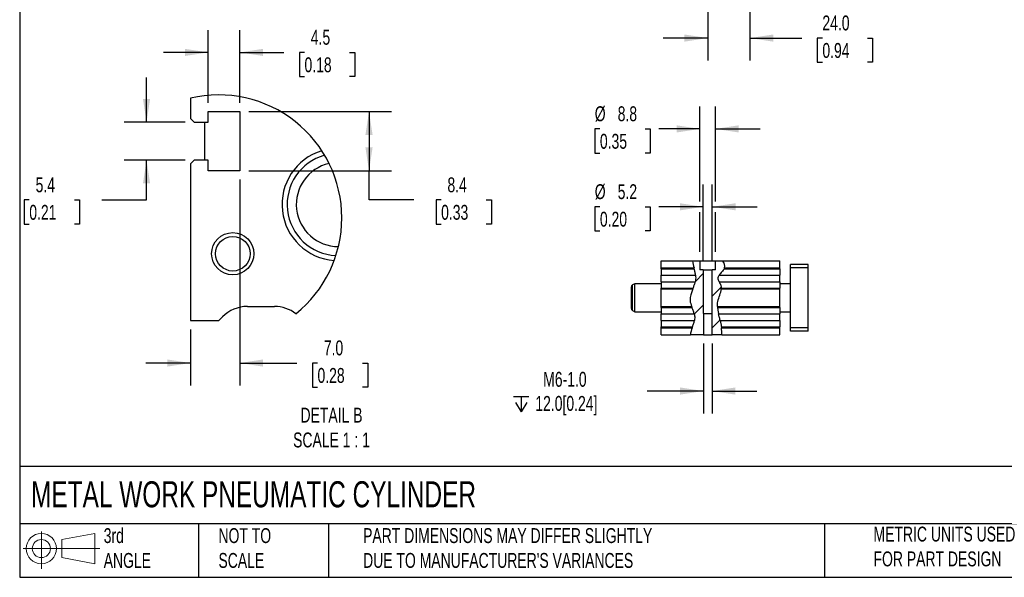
# Model space of a CAD drawing. Header units: millimetres. Extents: x 25 to 1092, y 25 to 838.
# Tile 1 of 5: x 25 to 585, y 25 to 342. Entities that reach past the tile are written whole.
import ezdxf

# ---------------------------------------------------------------- set-up
doc = ezdxf.new("R2010")
doc.units = ezdxf.units.MM
doc.header["$LTSCALE"] = 4
doc.linetypes.add('SLD-Solid', pattern=[0])
doc.layers.add('DIMENSIONS', color=140, linetype='SLD-Solid', lineweight=25)
doc.layers.add('TEXT', color=140, linetype='SLD-Solid', lineweight=25)
doc.layers.add('HATCH', color=6, linetype='SLD-Solid')
doc.layers.add('SLD-DEFPOINTS', color=7, linetype='Continuous')
doc.styles.add('SLDTEXTSTYLE0', font='TXT', dxfattribs={"width": 0.7})
doc.dimstyles.new('SLDDIMSTYLE0', dxfattribs={"dimtxt": 8.632031, "dimasz": 13.208, "dimexe": 0, "dimexo": 0.0625, "dimgap": 2.158008, "dimtad": 0, "dimtih": 1, "dimtoh": 1, "dimrnd": 1e-09, "dimzin": 12, "dimdsep": 46, "dimtxsty": 'SLDTEXTSTYLE0', "dimsah": 1, "dimcen": 0.09, "dimadec": 0, "dimazin": 3, "dimtfac": 1, "dimtmove": 0, "dimatfit": 0, "dimfxl": 0, "dimfrac": 2, "dimtolj": 1, "dimtzin": 12, "dimarcsym": 0})
doc.dimstyles.new('SLDDIMSTYLE2', dxfattribs={"dimtxt": 8.632031, "dimasz": 13.208, "dimexe": 0, "dimexo": 0.0625, "dimgap": 2.158008, "dimtad": 0, "dimtih": 1, "dimtoh": 1, "dimrnd": 1e-09, "dimzin": 4, "dimdsep": 46, "dimtxsty": 'SLDTEXTSTYLE0', "dimsah": 1, "dimcen": 0.09, "dimadec": 0, "dimazin": 1, "dimtfac": 1, "dimtmove": 0, "dimatfit": 0, "dimfxl": 0, "dimfrac": 2, "dimtolj": 1, "dimtzin": 12, "dimarcsym": 0})
doc.dimstyles.new('SLDDIMSTYLE6', dxfattribs={"dimtxt": 8.632031, "dimasz": 13.208, "dimexe": 0, "dimexo": 0.0625, "dimgap": 2.158008, "dimtad": 0, "dimtih": 1, "dimtoh": 1, "dimlfac": 0.25, "dimrnd": 1e-09, "dimzin": 12, "dimdsep": 46, "dimtxsty": 'SLDTEXTSTYLE0', "dimsah": 1, "dimcen": 0.09, "dimadec": 0, "dimazin": 3, "dimtfac": 1, "dimtmove": 0, "dimatfit": 0, "dimfxl": 0, "dimfrac": 2, "dimtolj": 1, "dimtzin": 12, "dimarcsym": 0})
doc.dimstyles.new('SLDDIMSTYLE7', dxfattribs={"dimtxt": 8.632031, "dimasz": 13.208, "dimexe": 0, "dimexo": 0.0625, "dimgap": 2.158008, "dimtad": 0, "dimtih": 1, "dimtoh": 1, "dimlfac": 0.25, "dimrnd": 1e-09, "dimzin": 12, "dimdsep": 46, "dimtxsty": 'SLDTEXTSTYLE0', "dimsah": 1, "dimcen": 0.09, "dimadec": 0, "dimazin": 3, "dimtfac": 1, "dimtofl": 0, "dimtmove": 0, "dimatfit": 3, "dimfxl": 0, "dimfrac": 2, "dimtolj": 1, "dimtzin": 12, "dimarcsym": 0})
doc.dimstyles.new('SLDDIMSTYLE8', dxfattribs={"dimtxt": 8.632031, "dimasz": 13.208, "dimexe": 0, "dimexo": 0.0625, "dimgap": 2.158008, "dimtad": 0, "dimtih": 1, "dimtoh": 1, "dimlfac": 0.25, "dimrnd": 1e-09, "dimzin": 4, "dimdsep": 46, "dimtxsty": 'SLDTEXTSTYLE0', "dimsah": 1, "dimcen": 0.09, "dimadec": 0, "dimazin": 1, "dimtfac": 1, "dimtmove": 0, "dimatfit": 0, "dimfxl": 0, "dimfrac": 2, "dimtolj": 1, "dimtzin": 12, "dimarcsym": 0})

# ---------------------------------------------------------------- blocks, each defined once
blk = doc.blocks.new('Block11')
at = {"color": 7, "linetype": 'SLD-Solid', "lineweight": 18}
for p, q in [((10.35, 21.24), (10.35, 0)), ((21.92, 16.67), (40.7, 20.13)), ((40.7, 20.13), (40.7, 2.93)), ((0, 11.53), (43.49, 11.53)), ((21.92, 6.38), (21.92, 16.67)), ((21.92, 6.38), (40.7, 2.93))]:
    blk.add_line(p, q, dxfattribs=at)
for radius in [8.6, 5.14]:
    blk.add_circle((10.35, 11.53), radius, dxfattribs=at)
blk = doc.blocks.new('Block12')
at = {"layer": 'SLD-DEFPOINTS'}
blk.add_blockref('Block11', (0, 0), dxfattribs=at)
blk = doc.blocks.new('_D_7')
at = {"layer": 'DIMENSIONS'}
for p, q in [((416.23, 438.13), (416.23, 375.47)), ((440.23, 438.13), (440.23, 319.32)), ((416.23, 369.37), (416.23, 319.32)), ((416.23, 332.02), (390.83, 332.02)), ((440.23, 332.02), (469.67, 332.02)), ((481.37, 332.02), (478.47, 332.02)), ((478.47, 332.02), (478.47, 318.3)), ((507.02, 332.02), (509.92, 332.02)), ((509.92, 332.02), (509.92, 318.3)), ((478.47, 318.3), (481.37, 318.3)), ((509.92, 318.3), (507.02, 318.3))]:
    blk.add_line(p, q, dxfattribs=at)
for points in [[(416.23, 332.02), (403.03, 334.05), (403.03, 329.99)], [(440.23, 332.02), (453.44, 329.99), (453.44, 334.05)]]:
    blk.add_solid(points, dxfattribs=at)
at = {"layer": 'DIMENSIONS', "char_height": 8.467, "attachment_point": 1, "style": 'SLDTEXTSTYLE0'}
for s, insert in [('24.0', (481.37, 344.86)), ('0.94', (481.37, 329.21))]:
    blk.add_mtext(s, dxfattribs=dict(at, insert=insert))
blk = doc.blocks.new('SW_SYMBOL_HOLE_DEPTH')
at = {"layer": 'DIMENSIONS', "color": 0}
for p, q in [((0, 3500), (3200, 3500)), ((400, 2220), (1600, 300)), ((1600, 3500), (1600, 300)), ((2800, 2220), (1600, 300))]:
    blk.add_line(p, q, dxfattribs=at)
blk = doc.blocks.new('_D_29')
at = {"layer": 'DIMENSIONS'}
for p, q in [((413.78, 158.27), (413.78, 118.62)), ((418.69, 158.27), (418.69, 118.62)), ((413.78, 131.32), (381.8, 131.32)), ((418.69, 131.32), (444.09, 131.32))]:
    blk.add_line(p, q, dxfattribs=at)
for points in [[(413.78, 131.32), (400.57, 133.36), (400.57, 129.29)], [(418.69, 131.32), (431.9, 129.29), (431.9, 133.36)]]:
    blk.add_solid(points, dxfattribs=at)
at = {"layer": 'DIMENSIONS', "xscale": 0.002688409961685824, "yscale": 0.002688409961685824, "zscale": 0.002688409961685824}
blk.add_blockref('SW_SYMBOL_HOLE_DEPTH', (305.96, 118.75), dxfattribs=at)
at = {"layer": 'DIMENSIONS', "char_height": 8.467, "attachment_point": 1, "style": 'SLDTEXTSTYLE0'}
for s, insert in [('M6-1.0', (322.77, 142.24)), ('12.0[0.24]', (318.31, 128.52))]:
    blk.add_mtext(s, dxfattribs=dict(at, insert=insert))
blk = doc.blocks.new('_D_30')
at = {"layer": 'DIMENSIONS'}
for p, q in [((413.63, 205.23), (413.63, 248.78)), ((418.83, 205.23), (418.83, 248.78)), ((354.99, 236.08), (352.09, 236.08)), ((352.09, 236.08), (352.09, 222.36)), ((380.64, 236.08), (383.54, 236.08)), ((383.54, 236.08), (383.54, 222.36)), ((413.63, 236.08), (388.37, 236.08)), ((418.83, 236.08), (444.23, 236.08)), ((352.09, 222.36), (354.99, 222.36)), ((383.54, 222.36), (380.64, 222.36))]:
    blk.add_line(p, q, dxfattribs=at)
for points in [[(413.63, 236.08), (400.43, 238.11), (400.43, 234.05)], [(418.83, 236.08), (432.04, 234.05), (432.04, 238.11)]]:
    blk.add_solid(points, dxfattribs=at)
at = {"layer": 'DIMENSIONS', "char_height": 8.467, "attachment_point": 1, "style": 'SLDTEXTSTYLE0'}
for s, insert in [('%%c', (352.06, 248.92)), ('5.2', (365.09, 248.92)), ('0.20', (354.99, 233.27))]:
    blk.add_mtext(s, dxfattribs=dict(at, insert=insert))
blk = doc.blocks.new('_D_31')
at = {"layer": 'DIMENSIONS'}
for p, q in [((411.83, 239.13), (411.83, 293.07)), ((420.63, 239.13), (420.63, 293.07)), ((354.99, 280.37), (352.09, 280.37)), ((352.09, 280.37), (352.09, 266.65)), ((380.64, 280.37), (383.54, 280.37)), ((383.54, 280.37), (383.54, 266.65)), ((411.83, 280.37), (388.37, 280.37)), ((420.63, 280.37), (446.03, 280.37)), ((352.09, 266.65), (354.99, 266.65)), ((383.54, 266.65), (380.64, 266.65)), ((411.83, 210.43), (411.83, 233.03)), ((420.63, 210.43), (420.63, 233.03))]:
    blk.add_line(p, q, dxfattribs=at)
for points in [[(411.83, 280.37), (398.63, 282.4), (398.63, 278.34)], [(420.63, 280.37), (433.84, 278.34), (433.84, 282.4)]]:
    blk.add_solid(points, dxfattribs=at)
at = {"layer": 'DIMENSIONS', "char_height": 8.467, "attachment_point": 1, "style": 'SLDTEXTSTYLE0'}
for s, insert in [('%%c', (352.06, 293.22)), ('8.8', (365.09, 293.22)), ('0.35', (354.99, 277.56))]:
    blk.add_mtext(s, dxfattribs=dict(at, insert=insert))
blk = doc.blocks.new('_D_36')
at = {"layer": 'DIMENSIONS'}
for p, q in [((97.45, 284.2), (97.45, 309.6)), ((119.35, 284.2), (84.75, 284.2)), ((119.35, 262.6), (84.75, 262.6)), ((97.45, 239.97), (97.45, 262.6)), ((30.85, 239.97), (27.95, 239.97)), ((27.95, 239.97), (27.95, 226.25)), ((56.5, 239.97), (59.39, 239.97)), ((59.39, 239.97), (59.39, 226.25)), ((72.05, 239.97), (97.45, 239.97)), ((27.95, 226.25), (30.85, 226.25)), ((59.39, 226.25), (56.5, 226.25))]:
    blk.add_line(p, q, dxfattribs=at)
for points in [[(97.45, 284.2), (99.49, 297.4), (95.42, 297.4)], [(97.45, 262.6), (95.42, 249.39), (99.49, 249.39)]]:
    blk.add_solid(points, dxfattribs=at)
at = {"layer": 'DIMENSIONS', "char_height": 8.467, "attachment_point": 1, "style": 'SLDTEXTSTYLE0'}
for s, insert in [('5.4', (34.44, 252.82)), ('0.21', (30.85, 237.17))]:
    blk.add_mtext(s, dxfattribs=dict(at, insert=insert))
blk = doc.blocks.new('_D_37')
at = {"layer": 'DIMENSIONS'}
for p, q in [((132.43, 295.28), (132.43, 336.56)), ((150.43, 295.28), (150.43, 336.56)), ((132.43, 323.86), (107.03, 323.86)), ((150.43, 323.86), (175.48, 323.86)), ((187.17, 323.86), (184.27, 323.86)), ((184.27, 323.86), (184.27, 310.14)), ((212.82, 323.86), (215.72, 323.86)), ((215.72, 323.86), (215.72, 310.14)), ((184.27, 310.14), (187.17, 310.14)), ((215.72, 310.14), (212.82, 310.14))]:
    blk.add_line(p, q, dxfattribs=at)
for points in [[(132.43, 323.86), (119.23, 325.9), (119.23, 321.83)], [(150.43, 323.86), (163.64, 321.83), (163.64, 325.9)]]:
    blk.add_solid(points, dxfattribs=at)
at = {"layer": 'DIMENSIONS', "char_height": 8.467, "attachment_point": 1, "style": 'SLDTEXTSTYLE0'}
for s, insert in [('4.5', (190.76, 336.71)), ('0.18', (187.17, 321.06))]:
    blk.add_mtext(s, dxfattribs=dict(at, insert=insert))
blk = doc.blocks.new('_D_38')
at = {"layer": 'DIMENSIONS'}
for p, q in [((155.51, 290.2), (236.53, 290.2)), ((223.83, 290.2), (223.83, 256.6)), ((155.51, 256.6), (236.53, 256.6)), ((223.83, 239.97), (223.83, 256.6)), ((249.23, 239.97), (223.83, 239.97)), ((264.79, 239.97), (261.89, 239.97)), ((261.89, 239.97), (261.89, 226.25)), ((290.44, 239.97), (293.34, 239.97)), ((293.34, 239.97), (293.34, 226.25)), ((261.89, 226.25), (264.79, 226.25)), ((293.34, 226.25), (290.44, 226.25))]:
    blk.add_line(p, q, dxfattribs=at)
for points in [[(223.83, 290.2), (221.8, 276.99), (225.86, 276.99)], [(223.83, 256.6), (225.86, 269.8), (221.8, 269.8)]]:
    blk.add_solid(points, dxfattribs=at)
at = {"layer": 'DIMENSIONS', "char_height": 8.467, "attachment_point": 1, "style": 'SLDTEXTSTYLE0'}
for s, insert in [('8.4', (268.38, 252.82)), ('0.33', (264.79, 237.17))]:
    blk.add_mtext(s, dxfattribs=dict(at, insert=insert))
blk = doc.blocks.new('_D_39')
at = {"layer": 'DIMENSIONS'}
for p, q in [((150.43, 251.52), (150.43, 134.55)), ((122.43, 166.32), (122.43, 134.55)), ((122.43, 147.25), (97.03, 147.25)), ((150.43, 147.25), (182.86, 147.25)), ((194.56, 147.25), (191.66, 147.25)), ((191.66, 147.25), (191.66, 133.53)), ((220.21, 147.25), (223.1, 147.25)), ((223.1, 147.25), (223.1, 133.53)), ((191.66, 133.53), (194.56, 133.53)), ((223.1, 133.53), (220.21, 133.53))]:
    blk.add_line(p, q, dxfattribs=at)
for points in [[(122.43, 147.25), (109.23, 149.28), (109.23, 145.21)], [(150.43, 147.25), (163.64, 145.21), (163.64, 149.28)]]:
    blk.add_solid(points, dxfattribs=at)
at = {"layer": 'DIMENSIONS', "char_height": 8.467, "attachment_point": 1, "style": 'SLDTEXTSTYLE0'}
for s, insert in [('7.0', (198.15, 160.09)), ('0.28', (194.56, 144.44))]:
    blk.add_mtext(s, dxfattribs=dict(at, insert=insert))

msp = doc.modelspace()

# ---------------------------------------------------------------- hatches: boundary and pattern name
at = {"layer": 'HATCH'}
h = msp.add_hatch(dxfattribs=at)
h.set_pattern_fill('ANSI31', color=256, scale=4, style=0)
edge = h.paths.add_edge_path(flags=0)
edge.add_spline(control_points=[(407.64, 205.351), (408.202, 201.233), (411.482, 194.399), (403.583, 183.173), (411.274, 173.447), (406.448, 166.172), (406.457, 163.351)], knot_values=[0.0216593, 0.0216593, 0.0216593, 0.0216593, 0.1090117, 0.1984124, 0.2754967, 0.3475296, 0.3475296, 0.3475296, 0.3475296], weights=[1, 1, 1, 1, 1, 1, 1], degree=3, periodic=0)
edge.add_line((406.457, 163.351), (413.776, 163.351))
edge.add_line((413.776, 163.351), (413.776, 175.351))
edge.add_line((413.776, 175.351), (413.635, 175.351))
edge.add_line((413.635, 175.351), (413.635, 200.151))
edge.add_line((413.635, 200.151), (411.835, 200.151))
edge.add_line((411.835, 200.151), (411.835, 205.351))
edge.add_line((411.835, 205.351), (407.64, 205.351))
h = msp.add_hatch(dxfattribs=at)
h.set_pattern_fill('ANSI31', color=256, scale=4, style=0)
edge = h.paths.add_edge_path(flags=0)
edge.add_line((420.635, 205.351), (420.635, 200.151))
edge.add_line((420.635, 200.151), (418.835, 200.151))
edge.add_line((418.835, 200.151), (418.835, 175.351))
edge.add_line((418.835, 175.351), (418.693, 175.351))
edge.add_line((418.693, 175.351), (418.693, 163.351))
edge.add_line((418.693, 163.351), (424.163, 163.351))
edge.add_spline(control_points=[(424.163, 163.351), (424.459, 166.445), (422.769, 173.983), (420.665, 182.341), (425.609, 189.883), (420.247, 196.357), (426.965, 200.329), (425.633, 204.067), (424.7, 205.351)], knot_values=[0.5210028, 0.5210028, 0.5210028, 0.5210028, 0.5896633, 0.6556361, 0.7256237, 0.7579463, 0.8106507, 0.8429463, 0.8429463, 0.8429463, 0.8429463], weights=[1, 1, 1, 1, 1, 1, 1, 1, 1], degree=3, periodic=0)
edge.add_line((424.7, 205.351), (420.635, 205.351))

# ---------------------------------------------------------------- linework, layer by layer
for p, q in [((122.434, 297.866), (122.434, 286.196)), ((122.434, 286.196), (124.434, 284.196)), ((132.434, 290.196), (150.434, 290.196)), ((132.434, 284.196), (132.434, 290.196)), ((150.434, 290.196), (150.434, 256.596)), ((124.434, 284.196), (132.434, 284.196)), ((130.434, 284.196), (130.434, 262.596)), ((124.434, 262.596), (122.434, 260.596)), ((122.434, 260.596), (122.434, 171.396)), ((132.434, 262.596), (124.434, 262.596)), ((132.434, 256.596), (132.434, 262.596)), ((150.434, 256.596), (132.434, 256.596)), ((389.735, 201.351), (389.735, 205.351)), ((389.735, 205.351), (407.64, 205.351)), ((407.64, 205.351), (411.835, 205.351)), ((411.835, 205.351), (411.835, 200.151)), ((411.835, 205.351), (420.635, 205.351)), ((420.635, 200.151), (420.635, 205.351)), ((420.635, 205.351), (424.7, 205.351)), ((424.7, 205.351), (457.235, 205.351)), ((457.235, 201.351), (457.235, 205.351)), ((473.235, 203.351), (463.235, 203.351)), ((463.235, 201.351), (463.235, 203.351)), ((473.235, 201.351), (473.235, 203.351)), ((389.735, 201.351), (408.459, 201.351)), ((389.735, 200.815), (389.735, 201.351)), ((389.735, 200.815), (408.59, 200.815)), ((389.735, 200.815), (389.735, 197.28)), ((389.735, 197.28), (409.301, 197.28)), ((389.735, 193.422), (389.735, 197.28)), ((413.635, 200.151), (411.835, 200.151)), ((413.635, 200.151), (413.635, 175.351)), ((413.635, 200.151), (418.835, 200.151)), ((418.835, 175.351), (418.835, 200.151)), ((420.635, 200.151), (418.835, 200.151)), ((422.821, 197.28), (457.235, 197.28)), ((425.538, 200.815), (457.235, 200.815)), ((425.75, 201.351), (457.235, 201.351)), ((457.235, 200.815), (457.235, 201.351)), ((457.235, 200.815), (457.235, 197.28)), ((457.235, 193.422), (457.235, 197.28)), ((473.235, 201.351), (463.235, 201.351)), ((463.235, 167.351), (463.235, 201.351)), ((473.235, 167.351), (473.235, 201.351)), ((372.735, 190.33), (372.735, 178.371)), ((374.735, 192.351), (373.485, 191.629)), ((373.485, 177.072), (373.485, 191.629)), ((389.735, 192.351), (374.735, 192.351)), ((374.735, 176.351), (374.735, 192.351)), ((389.735, 193.422), (409.148, 193.422)), ((389.735, 193.422), (389.735, 189.886)), ((422.711, 193.422), (457.235, 193.422)), ((457.235, 193.422), (457.235, 189.886)), ((463.235, 192.351), (457.235, 192.351)), ((389.735, 189.351), (389.735, 189.886)), ((389.735, 189.886), (407.988, 189.886)), ((389.735, 179.351), (389.735, 189.351)), ((389.735, 189.351), (407.781, 189.351)), ((423.917, 189.351), (457.235, 189.351)), ((423.923, 189.886), (457.235, 189.886)), ((457.235, 189.351), (457.235, 189.886)), ((457.235, 179.351), (457.235, 189.351)), ((154.718, 179.396), (170.15, 179.396)), ((389.735, 179.351), (407.116, 179.351)), ((389.735, 178.815), (389.735, 179.351)), ((421.771, 179.351), (457.235, 179.351)), ((457.235, 178.815), (457.235, 179.351)), ((138.434, 171.396), (140.576, 173.538)), ((373.485, 177.072), (374.735, 176.351)), ((374.735, 176.351), (389.735, 176.351)), ((389.735, 178.815), (407.322, 178.815)), ((389.735, 178.815), (389.735, 175.28)), ((389.735, 175.28), (408.571, 175.28)), ((389.735, 171.422), (389.735, 175.28)), ((413.776, 175.351), (413.635, 175.351)), ((413.776, 175.351), (413.776, 163.351)), ((413.776, 175.351), (418.693, 175.351)), ((418.693, 163.351), (418.693, 175.351)), ((418.835, 175.351), (418.693, 175.351)), ((421.81, 178.815), (457.235, 178.815)), ((422.422, 175.28), (457.235, 175.28)), ((457.235, 178.815), (457.235, 175.28)), ((457.235, 176.351), (463.235, 176.351)), ((457.235, 171.422), (457.235, 175.28)), ((122.434, 171.396), (138.434, 171.396)), ((389.735, 171.422), (408.683, 171.422)), ((389.735, 171.422), (389.735, 167.886)), ((389.735, 167.351), (389.735, 167.886)), ((389.735, 167.886), (407.591, 167.886)), ((423.314, 171.422), (457.235, 171.422)), ((423.969, 167.886), (457.235, 167.886)), ((457.235, 171.422), (457.235, 167.886)), ((457.235, 167.351), (457.235, 167.886)), ((389.735, 163.351), (389.735, 167.351)), ((389.735, 167.351), (407.398, 167.351)), ((389.735, 163.351), (406.457, 163.351)), ((413.776, 163.351), (406.457, 163.351)), ((413.776, 163.351), (418.693, 163.351)), ((424.163, 163.351), (418.693, 163.351)), ((424.041, 167.351), (457.235, 167.351)), ((424.163, 163.351), (457.235, 163.351)), ((457.235, 163.351), (457.235, 167.351)), ((473.235, 167.351), (463.235, 167.351)), ((463.235, 165.351), (463.235, 167.351)), ((473.235, 165.351), (463.235, 165.351)), ((473.235, 165.351), (473.235, 167.351))]:
    msp.add_line(p, q)
for radius in [12, 9.834]:
    msp.add_circle((146.434, 209.396), radius)
for centre, radius, start, end in [((206.374, 237.39), 31.94, 107.00406, 265.82321), ((206.377, 237.387), 29.056, 105.49377, 267.32779), ((206.412, 237.372), 23.892, 102.69153, 270.09894), ((374.235, 190.33), 1.5, 120, 180), ((154.718, 159.396), 20, 90, 134.99993), ((170.2, 159.649), 19.747, 52.23977, 90.14626), ((374.235, 178.371), 1.5, 180, 240)]:
    msp.add_arc(centre, radius, start, end)
for points in [[(407.64, 205.351), (407.832, 203.944), (408.148, 202.624), (408.459, 201.351)], [(425.75, 201.351), (426.139, 202.647), (425.633, 204.067), (424.7, 205.351)], [(408.59, 200.815), (408.547, 200.994), (408.503, 201.172), (408.459, 201.351)], [(425.75, 201.351), (425.695, 201.169), (425.624, 200.991), (425.538, 200.815)], [(407.781, 189.351), (407.85, 189.529), (407.919, 189.708), (407.988, 189.886)], [(423.923, 189.886), (423.929, 189.708), (423.926, 189.529), (423.917, 189.351)], [(407.322, 178.815), (407.252, 178.994), (407.183, 179.172), (407.116, 179.351)], [(421.771, 179.351), (421.78, 179.172), (421.794, 178.994), (421.81, 178.815)], [(407.398, 167.351), (407.462, 167.529), (407.527, 167.708), (407.591, 167.886)], [(423.969, 167.886), (423.995, 167.708), (424.018, 167.529), (424.041, 167.351)], [(407.398, 167.351), (406.893, 165.939), (406.454, 164.579), (406.457, 163.351)], [(424.163, 163.351), (424.282, 164.591), (424.214, 165.952), (424.041, 167.351)]]:
    msp.add_open_spline(points, degree=3)
for points, knots in [([(409.301, 197.28), (409.26, 197.613), (409.209, 197.939), (409.124, 198.418), (409.095, 198.576), (409.032, 198.889), (409, 199.045), (408.903, 199.497), (408.837, 199.783), (408.71, 200.325), (408.647, 200.582), (408.59, 200.815)], [0, 0, 0, 0, 0.25, 0.25, 0.375, 0.375, 0.5, 0.5, 0.75, 0.75, 1, 1, 1, 1]), ([(409.301, 197.28), (409.424, 196.27), (409.454, 194.998), (409.209, 193.695), (409.148, 193.422)], [0.084243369, 0.084243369, 0.084243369, 0.084243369, 0.109011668, 0.115551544, 0.115551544, 0.115551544, 0.115551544]), ([(422.711, 193.422), (422.364, 194.104), (421.785, 195.437), (422.389, 196.669), (422.821, 197.28)], [0.741435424, 0.741435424, 0.741435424, 0.741435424, 0.75794631, 0.774539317, 0.774539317, 0.774539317, 0.774539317]), ([(425.538, 200.815), (425.406, 200.544), (425.233, 200.262), (424.82, 199.687), (424.581, 199.392), (424.085, 198.81), (423.826, 198.519), (423.311, 197.919), (423.054, 197.608), (422.821, 197.28)], [0, 0, 0, 0, 0.25, 0.25, 0.5, 0.5, 0.75, 0.75, 1, 1, 1, 1]), ([(407.988, 189.886), (408.079, 190.121), (408.176, 190.374), (408.378, 190.913), (408.483, 191.202), (408.692, 191.804), (408.793, 192.114), (408.984, 192.753), (409.073, 193.086), (409.148, 193.422)], [0, 0, 0, 0, 0.25, 0.25, 0.5, 0.5, 0.75, 0.75, 1, 1, 1, 1]), ([(422.711, 193.422), (422.868, 193.111), (423.032, 192.807), (423.262, 192.351), (423.336, 192.199), (423.475, 191.892), (423.54, 191.738), (423.709, 191.282), (423.789, 190.982), (423.892, 190.403), (423.915, 190.133), (423.923, 189.886)], [0, 0, 0, 0, 0.25, 0.25, 0.375, 0.375, 0.5, 0.5, 0.75, 0.75, 1, 1, 1, 1]), ([(407.781, 189.351), (406.932, 187.163), (405.644, 183.766), (406.684, 180.496), (407.116, 179.351)], [0.147493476, 0.147493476, 0.147493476, 0.147493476, 0.198412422, 0.225705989, 0.225705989, 0.225705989, 0.225705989]), ([(421.771, 179.351), (421.717, 180.337), (421.887, 183.585), (423.793, 187.005), (423.917, 189.351)], [0.63246018, 0.63246018, 0.63246018, 0.63246018, 0.65563608, 0.709593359, 0.709593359, 0.709593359, 0.709593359]), ([(408.571, 175.28), (408.486, 175.616), (408.388, 175.942), (408.179, 176.58), (408.066, 176.894), (407.841, 177.494), (407.729, 177.78), (407.516, 178.321), (407.414, 178.579), (407.322, 178.815)], [0, 0, 0, 0, 0.25, 0.25, 0.5, 0.5, 0.75, 0.75, 1, 1, 1, 1]), ([(408.571, 175.28), (408.766, 174.507), (408.956, 173.239), (408.785, 171.926), (408.683, 171.422)], [0.257658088, 0.257658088, 0.257658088, 0.257658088, 0.275496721, 0.286508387, 0.286508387, 0.286508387, 0.286508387]), ([(421.81, 178.815), (421.831, 178.579), (421.86, 178.324), (421.933, 177.779), (421.979, 177.485), (422.085, 176.88), (422.145, 176.569), (422.277, 175.932), (422.349, 175.606), (422.422, 175.28)], [0, 0, 0, 0, 0.25, 0.25, 0.5, 0.5, 0.75, 0.75, 1, 1, 1, 1]), ([(423.314, 171.422), (423.152, 172.165), (422.843, 173.489), (422.546, 174.734), (422.422, 175.28)], [0.575013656, 0.575013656, 0.575013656, 0.575013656, 0.589663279, 0.601545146, 0.601545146, 0.601545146, 0.601545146]), ([(407.591, 167.886), (407.676, 168.121), (407.768, 168.374), (407.959, 168.912), (408.06, 169.202), (408.258, 169.803), (408.354, 170.113), (408.533, 170.753), (408.616, 171.086), (408.683, 171.422)], [0, 0, 0, 0, 0.25, 0.25, 0.5, 0.5, 0.75, 0.75, 1, 1, 1, 1]), ([(423.314, 171.422), (423.386, 171.095), (423.454, 170.773), (423.551, 170.296), (423.582, 170.138), (423.643, 169.825), (423.673, 169.669), (423.757, 169.215), (423.807, 168.927), (423.896, 168.381), (423.936, 168.122), (423.969, 167.886)], [0, 0, 0, 0, 0.25, 0.25, 0.375, 0.375, 0.5, 0.5, 0.75, 0.75, 1, 1, 1, 1])]:
    msp.add_open_spline(points, degree=3, knots=knots)
at = {"layer": 'SLD-DEFPOINTS'}
for start, end in [(360, 103.19726), (308.84748, 0)]:
    msp.add_arc((138.407, 229.75), 69.964, start, end, dxfattribs=at)
at = {"layer": 'TEXT'}
for p, q in [((25.4, 838.2), (25.4, 25.4)), ((1092.2, 88.504), (25.4, 88.504)), ((1092.2, 55.88), (25.4, 55.88)), ((127, 55.88), (127, 25.4)), ((200.847, 55.88), (200.847, 25.4)), ((482.586, 55.88), (482.586, 25.4)), ((25.4, 25.4), (1092.2, 25.4))]:
    msp.add_line(p, q, dxfattribs=at)

# ---------------------------------------------------------------- block references
at = {"layer": 'SLD-DEFPOINTS'}
msp.add_blockref('Block12', (27.352, 30.215), dxfattribs=at)

# ---------------------------------------------------------------- texts
at = {"layer": 'TEXT', "style": 'SLDTEXTSTYLE0'}
for s, insert, char_height, attachment_point in [('DETAIL B^JSCALE 1 : 1', (202.529, 121.858), 8.46667, 2), ('METAL WORK PNEUMATIC CYLINDER', (31.863, 80.026), 14.81667, 1), ('3rd^JANGLE', (73.129, 53.351), 8.4667, 1), ('NOT TO^JSCALE', (138.301, 53.351), 8.46667, 1), ("PART DIMENSIONS MAY DIFFER SLIGHTLY ^JDUE TO MANUFACTURER'S VARIANCES", (220.477, 53.363), 8.46667, 1), ('METRIC UNITS USED ^JFOR PART DESIGN', (510.417, 54.224), 8.46667, 1)]:
    msp.add_mtext(s, dxfattribs=dict(at, insert=insert, char_height=char_height, attachment_point=attachment_point))

# ---------------------------------------------------------------- dimensions: what is measured, and where the dimension line sits
at = {"layer": 'DIMENSIONS'}
for base, p1, p2, dimstyle, picture, middle in [((416.235, 332.017), (440.235, 443.207), (416.235, 443.207), 'SLDDIMSTYLE2', '_D_7', (494.194, 332.017)), ((150.434, 323.864), (132.434, 290.196), (150.434, 290.196), 'SLDDIMSTYLE6', '_D_37', (199.997, 323.864)), ((122.434, 147.246), (150.434, 256.596), (122.434, 171.396), 'SLDDIMSTYLE8', '_D_39', (207.38, 147.246))]:
    dim = msp.add_linear_dim(base=base, p1=p1, p2=p2, dimstyle=dimstyle, dxfattribs=at)
    dim.commit()
    dim.dimension.update_dxf_attribs({"geometry": picture, "text_midpoint": middle, "dimtype": 160})
for base, p1, p2, dimstyle, picture, middle in [((97.454, 262.596), (124.434, 284.196), (124.434, 262.596), 'SLDDIMSTYLE6', '_D_36', (97.454, 239.971)), ((223.83, 256.596), (150.434, 290.196), (150.434, 256.596), 'SLDDIMSTYLE7', '_D_38', (223.83, 239.971))]:
    dim = msp.add_linear_dim(base=base, p1=p1, p2=p2, angle=90, dimstyle=dimstyle, dxfattribs=at)
    dim.commit()
    dim.dimension.update_dxf_attribs({"geometry": picture, "text_midpoint": middle, "dimtype": 160})
for base, p1, p2, text, picture, middle in [((411.835, 280.369), (420.635, 205.351), (411.835, 205.351), '%%c<>', '_D_31', (367.812, 280.369)), ((413.635, 236.078), (418.835, 200.151), (413.635, 200.151), '%%c<>', '_D_30', (367.812, 236.078)), ((418.693, 131.325), (413.776, 163.351), (418.693, 163.351), 'M6-1.0\\P{\\fGDT;x}12.0[0.24]', '_D_29', (342.913, 131.325))]:
    dim = msp.add_linear_dim(base=base, p1=p1, p2=p2, text=text, dimstyle='SLDDIMSTYLE0', dxfattribs=at)
    dim.commit()
    dim.dimension.update_dxf_attribs({"geometry": picture, "text_midpoint": middle, "dimtype": 160})

doc.saveas('drawing.dxf')
